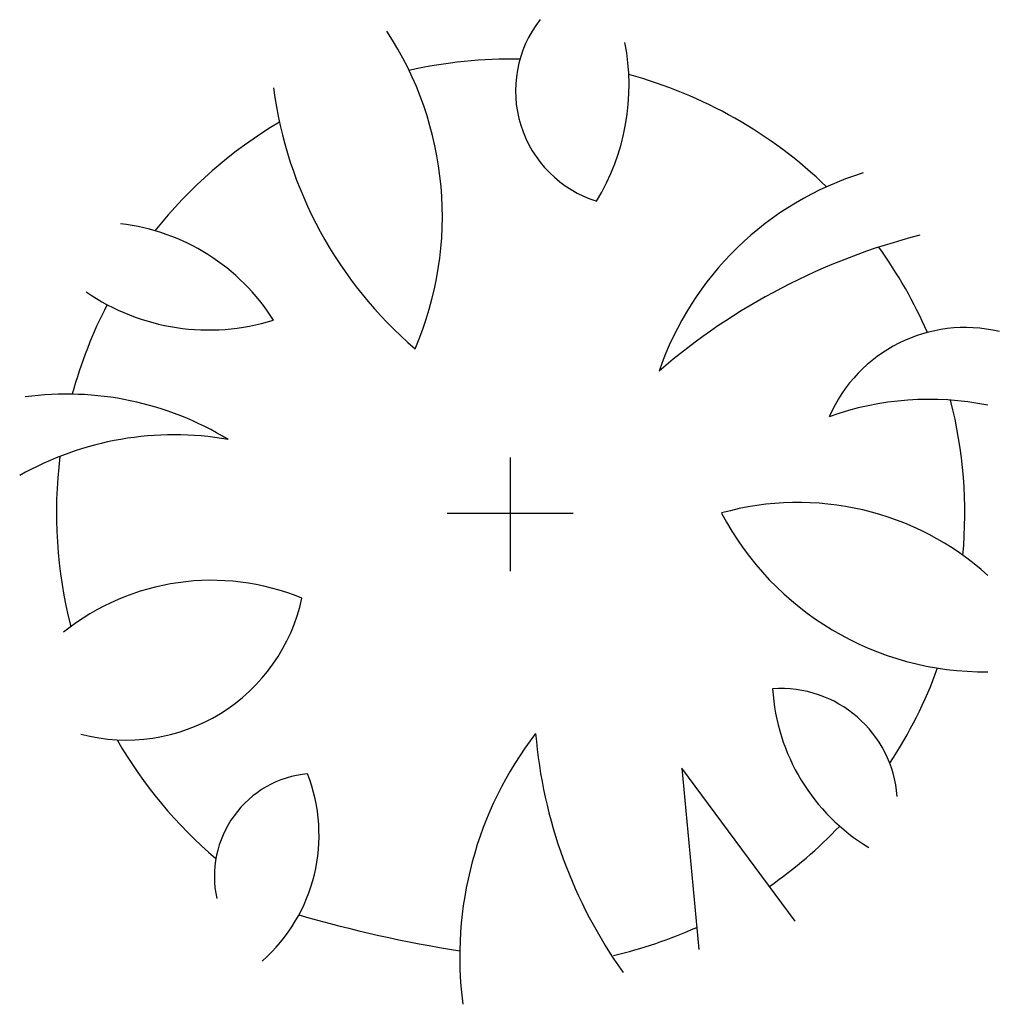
# Model space of a CAD drawing. Extents: x 1.5 to 14.5, y 0.5 to 13.5.
import ezdxf

# ---------------------------------------------------------------- set-up
doc = ezdxf.new("R2010")
doc.units = 0
doc.layers.get('0').update_dxf_attribs({"linetype": 'CONTINUOUS'})

msp = doc.modelspace()

# ---------------------------------------------------------------- linework, layer by layer
at = {"color": 0}
for p, q in [((8, 6.234), (8, 7.737)), ((7.162, 7), (8.827, 7)), ((10.262, 3.629), (10.485, 1.232)), ((11.757, 1.609), (10.262, 3.629))]:
    msp.add_line(p, q, dxfattribs=at)
for centre, radius, start, end in [((9.589, 12.579), 1.525, 141.9013, 252.7459), ((2.655, 10.923), 4.443, 336.785, 33.3959), ((6.599, 12.656), 2.965, 328.8381, 10.9409), ((8, 7), 6, 88.8282, 102.9031), ((8, 7), 6, 45.9311, 74.9201), ((10.303, 13.341), 5.485, 187.5785, 229.4785), ((8, 7), 6, 120.6007, 141.5584), ((13.891, 7.528), 4.155, 107.2555, 161.088), ((2.533, 8.085), 2.755, 32.1219, 83.474), ((15.476, 2.498), 8.431, 104.2096, 130.8558), ((8, 7), 6, 23.4418, 35.8502), ((4.014, 12.283), 2.863, 235.4947, 287.3187), ((8, 7), 6, 152.6705, 164.8155), ((14.005, 7.493), 1.959, 76.6992, 156.507), ((2.137, 4.481), 4.091, 58.6052, 97.7436), ((13.525, 4.603), 3.9, 78.4644, 109.7355), ((8, 7), 6, 354.6749, 14.4022), ((3.557, 3.899), 4.136, 80.0993, 119.5953), ((8, 7), 6, 172.8268, 194.4565), ((11.798, 3.399), 3.742, 47.9328, 105.6852), ((14.257, 8.826), 3.922, 207.726, 270.6967), ((4.05, 2.973), 3.139, 67.6472, 128.5202), ((2.924, 6.374), 2.372, 255.2838, 347.8846), ((8, 7), 6, 326.573, 340.0575), ((11.57, 3.141), 1.541, 4.2657, 94.0691), ((14.095, 4.842), 2.64, 183.5665, 238.9176), ((12.166, 1.138), 4.839, 142.4442, 187.4579), ((14.646, 4.612), 6.338, 184.744, 215.5055), ((8, 7), 6, 209.9383, 229.5371), ((5.448, 2.201), 1.362, 95.5146, 192.4778), ((3.243, 2.747), 2.226, 311.5446, 21.3042), ((8, 7), 6, 304.7212, 316.4229), ((10.001, 18.189), 17.181, 253.7836, 261.0498), ((8, 7), 6, 283.0706, 294.1825)]:
    msp.add_arc(centre, radius, start, end, dxfattribs=at)

doc.saveas('drawing.dxf')
